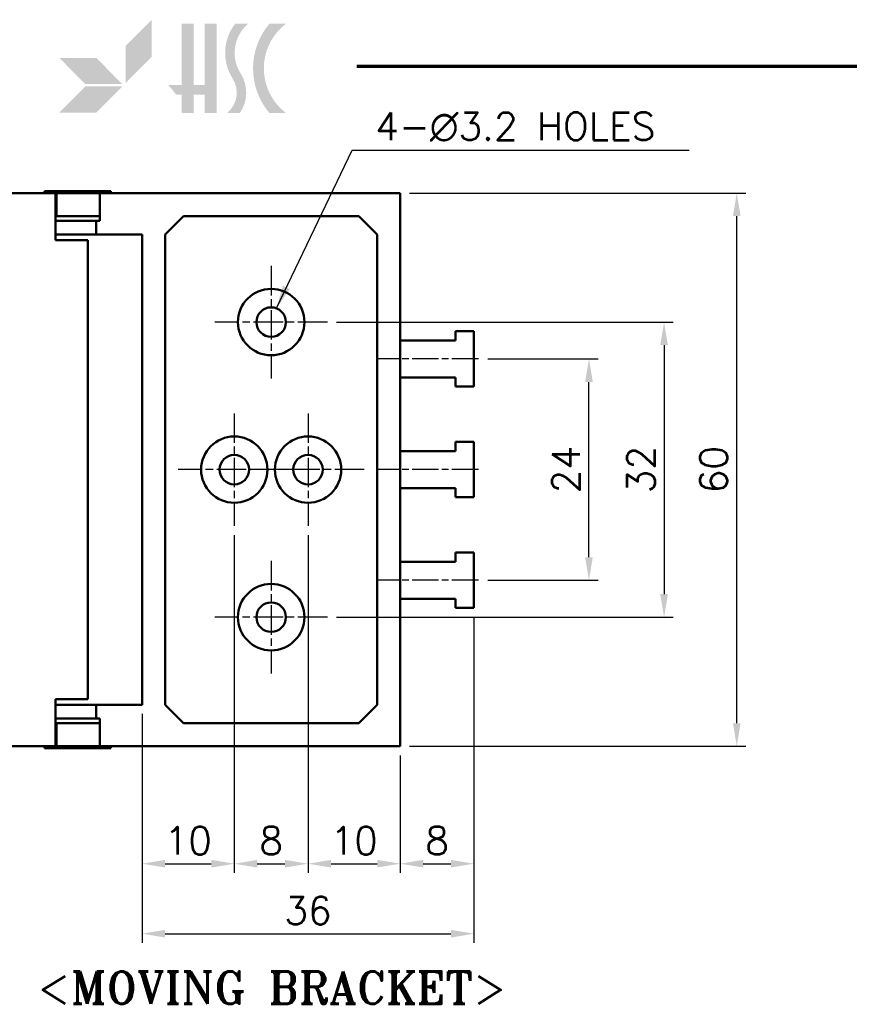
# Model space of a CAD drawing. Header units: millimetres. Extents: x 10 to 410, y 10 to 296.
# Tile 5 of 8: x 193 to 283, y 185 to 292. Entities that reach past the tile are written whole.
import ezdxf

# ---------------------------------------------------------------- set-up
doc = ezdxf.new("R2010")
doc.units = ezdxf.units.MM
doc.linetypes.add('CHAIN', pattern=[0.35429999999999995, 0.2362, -0.0295, 0.0591, -0.0295])
doc.layers.get('0').update_dxf_attribs({"lineweight": 25})
for name, color, linetype, lineweight in [('경계(ISO)', 7, 'Continuous', 70), ('기호(ISO)', 7, 'Continuous', 25), ('스케치 형상(ISO)', 7, 'Continuous', 25), ('외형선(ISO)', 7, 'Continuous', 50), ('중심 표식(ISO)', 1, 'CHAIN', 25), ('중심선(ISO)', 1, 'CHAIN', 25), ('치수(ISO)', 7, 'Continuous', 25), ('해치 (ISO)', 3, 'Continuous', 18)]:
    doc.layers.add(name, color=color, linetype=linetype, lineweight=lineweight)
doc.styles.add('주 문자 (ISO)', font='tahoma.ttf')
doc.styles.add('한신치수', font='RomanS.shx')
doc.dimstyles.new('한신체인', dxfattribs={"dimtxt": 3, "dimasz": 2.5, "dimexe": 1, "dimexo": 1, "dimgap": 1, "dimtad": 1, "dimrnd": 1e-08, "dimdsep": 46, "dimtxsty": '한신치수', "dimcen": 0.09, "dimdle": 10, "dimclrd": 3, "dimclre": 3, "dimclrt": 3, "dimazin": 2, "dimtfac": 1.168400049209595, "dimtmove": 0, "dimatfit": 3, "dimfxl": 0, "dimtolj": 1, "dimlwd": -1, "dimlwe": -1, "dimarcsym": 0})
doc.dimstyles.new('한신체인$7', dxfattribs={"dimtxt": 3, "dimasz": 2.5, "dimexe": 1, "dimexo": 1, "dimgap": 1, "dimtad": 1, "dimrnd": 1e-08, "dimdsep": 46, "dimtxsty": '한신치수', "dimcen": 0.09, "dimdle": 10, "dimclrd": 3, "dimclre": 3, "dimclrt": 3, "dimazin": 2, "dimtfac": 1.168400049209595, "dimtmove": 0, "dimatfit": 3, "dimfxl": 0, "dimtolj": 1, "dimlwd": 25, "dimlwe": -1, "dimarcsym": 0})

# ---------------------------------------------------------------- blocks, each defined once
blk = doc.blocks.new('경계 도면틀')
at = {"layer": '해치 (ISO)', "true_color": 0x57aadb}
blk.add_hatch(color=143, dxfattribs=at).paths.add_polyline_path([(207.7361517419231, 288.0247473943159), (207.7361517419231, 292.0413255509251), (204.9113088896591, 289.1919605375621), (204.9113088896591, 285.1753823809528)])
at = {"layer": '해치 (ISO)'}
for color, points in [(3, [(207.7361517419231, 292.0413255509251), (204.9113088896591, 289.1919605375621), (204.9113088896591, 285.1753823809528), (207.7361517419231, 288.0247473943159)]), (256, [(212.2909154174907, 291.5957300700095), (212.2909154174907, 284.9520530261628), (213.4670036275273, 284.9520530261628), (213.4670036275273, 291.5957300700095), (214.7852563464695, 291.5957300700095), (214.7852563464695, 281.9278261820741), (213.4670036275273, 281.9278261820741), (213.4670036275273, 283.8922812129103), (212.2909154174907, 283.8922812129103), (212.2909154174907, 281.9278261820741), (210.9726626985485, 281.9278261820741), (210.9726626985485, 283.8922812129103), (210.406272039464, 283.8922812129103), (209.5510176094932, 284.9520530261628), (210.9726626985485, 284.9520530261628), (210.9726626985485, 291.5957300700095)]), (3, [(200.5305492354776, 285.0516134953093), (204.5471273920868, 285.0516134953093), (201.7222845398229, 287.9009785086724), (197.7057063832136, 287.9009785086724)]), (3, [(197.7057063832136, 281.9586744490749), (201.7222845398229, 281.9586744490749), (204.5471273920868, 284.8080394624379), (200.5305492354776, 284.8080394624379)])]:
    blk.add_hatch(color=color, dxfattribs=at).paths.add_polyline_path(points)
h = blk.add_hatch(color=256, dxfattribs=at)
edge = h.paths.add_edge_path()
edge.add_arc((214.1319626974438, 284.1298828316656), 3.857408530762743, 325.189485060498, 392.6597571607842)
edge.add_arc((220.8521657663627, 288.4375140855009), 4.124872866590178, 130.034993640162, 212.6597571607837, ccw=False)
edge.add_line((218.1988192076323, 291.5957300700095), (216.7819436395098, 291.5957300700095))
edge.add_arc((220.8521657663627, 288.4375140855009), 5.151799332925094, 142.1909655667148, 212.6597571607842)
edge.add_arc((214.1319626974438, 284.1298828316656), 2.830482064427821, -51.07593880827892, 32.6597571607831, ccw=False)
edge.add_line((215.9103257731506, 281.9278261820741), (217.2990665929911, 281.9278261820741))
h = blk.add_hatch(color=256, dxfattribs=at)
edge = h.paths.add_edge_path()
edge.add_line((222.2942936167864, 281.9278261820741), (220.4977453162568, 281.9278261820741))
edge.add_arc((226.201872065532, 286.7617781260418), 7.476908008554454, 139.7204513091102, 220.2795486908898, ccw=False)
edge.add_line((220.4977453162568, 291.5957300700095), (222.2942936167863, 291.5957300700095))
edge.add_arc((225.9779928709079, 286.7617781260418), 6.077559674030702, 127.3091093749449, 232.6908906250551)
at = {"layer": '경계(ISO)'}
blk.add_line((230, 287), (410, 287), dxfattribs=at)
blk = doc.blocks.new('MOVING BRACKET')
at = {"layer": '기호(ISO)', "color": 2, "insert": (-28.11367750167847, 1.870082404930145), "char_height": 3.499999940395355, "attachment_point": 1, "style": '주 문자 (ISO)'}
blk.add_mtext('\\fRomanT|b0|i0;\\H3.5000;<MOVING BRACKET>', dxfattribs=at)
blk = doc.blocks.new('*D33')
at = {"layer": 'Defpoints', "color": 0, "transparency": 16777216}
for p in [(243.191629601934, 255.2431955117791), (255.166681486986, 255.2431955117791), (243.191629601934, 231.2431955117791)]:
    blk.add_point(p, dxfattribs=at)
at = {"layer": '치수(ISO)', "color": 3, "transparency": 16777216}
for p, q in [((244.191629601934, 255.2431955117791), (256.166681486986, 255.2431955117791)), ((255.166681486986, 233.7431955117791), (255.166681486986, 252.7431955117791)), ((244.191629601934, 231.2431955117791), (256.166681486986, 231.2431955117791))]:
    blk.add_line(p, q, dxfattribs=at)
for points in [[(254.7500148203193, 252.7431955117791), (255.5833481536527, 252.7431955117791), (255.166681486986, 255.2431955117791)], [(254.7500148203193, 233.7431955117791), (255.5833481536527, 233.7431955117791), (255.166681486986, 231.2431955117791)]]:
    blk.add_solid(points, dxfattribs=at)
at = {"layer": '치수(ISO)', "color": 3, "transparency": 16777216, "insert": (252.666681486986, 243.2431955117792), "char_height": 3, "attachment_point": 5, "rotation": 90, "style": '한신치수'}
blk.add_mtext('\\A1;24', dxfattribs=at)
blk = doc.blocks.new('*D34')
at = {"layer": 'Defpoints', "color": 0, "transparency": 16777216}
for p in [(226.791629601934, 259.2431955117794), (226.791629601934, 227.2431955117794), (263.3133228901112, 227.2431955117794)]:
    blk.add_point(p, dxfattribs=at)
at = {"layer": '치수(ISO)', "color": 3, "transparency": 16777216}
for p, q in [((227.791629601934, 259.2431955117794), (264.3133228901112, 259.2431955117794)), ((263.3133228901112, 256.7431955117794), (263.3133228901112, 229.7431955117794)), ((227.791629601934, 227.2431955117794), (264.3133228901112, 227.2431955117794))]:
    blk.add_line(p, q, dxfattribs=at)
for points in [[(262.8966562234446, 256.7431955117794), (263.7299895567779, 256.7431955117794), (263.3133228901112, 259.2431955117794)], [(262.8966562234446, 229.7431955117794), (263.7299895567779, 229.7431955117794), (263.3133228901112, 227.2431955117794)]]:
    blk.add_solid(points, dxfattribs=at)
at = {"layer": '치수(ISO)', "color": 3, "transparency": 16777216, "insert": (260.8133228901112, 243.2431955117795), "char_height": 3, "attachment_point": 5, "rotation": 90, "style": '한신치수'}
blk.add_mtext('\\A1;32', dxfattribs=at)
blk = doc.blocks.new('*D35')
at = {"layer": 'Defpoints', "color": 0, "transparency": 16777216}
for p in [(234.691629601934, 273.2431955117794), (271.1967512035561, 273.2431955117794), (234.691629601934, 213.2431955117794)]:
    blk.add_point(p, dxfattribs=at)
at = {"layer": '치수(ISO)', "color": 3, "transparency": 16777216}
for p, q in [((235.691629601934, 273.2431955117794), (272.1967512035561, 273.2431955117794)), ((271.1967512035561, 215.7431955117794), (271.1967512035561, 270.7431955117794)), ((235.691629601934, 213.2431955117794), (272.1967512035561, 213.2431955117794))]:
    blk.add_line(p, q, dxfattribs=at)
for points in [[(270.7800845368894, 270.7431955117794), (271.6134178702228, 270.7431955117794), (271.1967512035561, 273.2431955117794)], [(270.7800845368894, 215.7431955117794), (271.6134178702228, 215.7431955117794), (271.1967512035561, 213.2431955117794)]]:
    blk.add_solid(points, dxfattribs=at)
at = {"layer": '치수(ISO)', "color": 3, "transparency": 16777216, "insert": (268.6967512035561, 243.2431955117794), "char_height": 3, "attachment_point": 5, "rotation": 90, "style": '한신치수'}
blk.add_mtext('\\A1;60', dxfattribs=at)
blk = doc.blocks.new('*D36')
at = {"layer": 'Defpoints', "color": 0, "transparency": 16777216}
for p in [(216.691629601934, 237.1431955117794), (206.691629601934, 217.7431955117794), (216.691629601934, 200.50176711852)]:
    blk.add_point(p, dxfattribs=at)
at = {"layer": '치수(ISO)', "color": 3, "transparency": 16777216}
for p, q in [((216.691629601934, 236.1431955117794), (216.691629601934, 199.50176711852)), ((206.691629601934, 216.7431955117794), (206.691629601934, 199.50176711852)), ((209.191629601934, 200.50176711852), (214.191629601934, 200.50176711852))]:
    blk.add_line(p, q, dxfattribs=at)
for points in [[(209.191629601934, 200.9184337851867), (209.191629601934, 200.0851004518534), (206.691629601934, 200.50176711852)], [(214.191629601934, 200.9184337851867), (214.191629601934, 200.0851004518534), (216.691629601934, 200.50176711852)]]:
    blk.add_solid(points, dxfattribs=at)
at = {"layer": '치수(ISO)', "color": 3, "transparency": 16777216, "insert": (211.691629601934, 203.00176711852), "char_height": 3, "attachment_point": 5, "style": '한신치수'}
blk.add_mtext('\\A1;10', dxfattribs=at)
blk = doc.blocks.new('*D37')
at = {"layer": 'Defpoints', "color": 0, "transparency": 16777216}
for p in [(216.691629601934, 237.1431955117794), (224.691629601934, 237.1431955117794), (224.691629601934, 200.50176711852)]:
    blk.add_point(p, dxfattribs=at)
at = {"layer": '치수(ISO)', "color": 3, "transparency": 16777216}
for p, q in [((216.691629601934, 236.1431955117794), (216.691629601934, 199.50176711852)), ((224.691629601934, 236.1431955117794), (224.691629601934, 199.50176711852)), ((219.191629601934, 200.50176711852), (222.191629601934, 200.50176711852))]:
    blk.add_line(p, q, dxfattribs=at)
for points in [[(219.191629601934, 200.9184337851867), (219.191629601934, 200.0851004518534), (216.691629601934, 200.50176711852)], [(222.191629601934, 200.9184337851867), (222.191629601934, 200.0851004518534), (224.691629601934, 200.50176711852)]]:
    blk.add_solid(points, dxfattribs=at)
at = {"layer": '치수(ISO)', "color": 3, "transparency": 16777216, "insert": (220.691629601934, 203.00176711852), "char_height": 3, "attachment_point": 5, "style": '한신치수'}
blk.add_mtext('\\A1;8', dxfattribs=at)
blk = doc.blocks.new('*D38')
at = {"layer": 'Defpoints', "color": 0, "transparency": 16777216}
for p in [(224.691629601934, 237.1431955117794), (234.691629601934, 213.2431955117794), (234.691629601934, 200.50176711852)]:
    blk.add_point(p, dxfattribs=at)
at = {"layer": '치수(ISO)', "color": 3, "transparency": 16777216}
for p, q in [((224.691629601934, 236.1431955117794), (224.691629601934, 199.50176711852)), ((234.691629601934, 212.2431955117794), (234.691629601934, 199.50176711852)), ((227.191629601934, 200.50176711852), (232.191629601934, 200.50176711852))]:
    blk.add_line(p, q, dxfattribs=at)
for points in [[(227.191629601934, 200.9184337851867), (227.191629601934, 200.0851004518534), (224.691629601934, 200.50176711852)], [(232.191629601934, 200.9184337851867), (232.191629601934, 200.0851004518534), (234.691629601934, 200.50176711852)]]:
    blk.add_solid(points, dxfattribs=at)
at = {"layer": '치수(ISO)', "color": 3, "transparency": 16777216, "insert": (229.691629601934, 203.00176711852), "char_height": 3, "attachment_point": 5, "style": '한신치수'}
blk.add_mtext('\\A1;10', dxfattribs=at)
blk = doc.blocks.new('*D39')
at = {"layer": 'Defpoints', "color": 0, "transparency": 16777216}
for p in [(242.691629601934, 228.2431955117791), (234.691629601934, 213.2431955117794), (242.691629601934, 200.50176711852)]:
    blk.add_point(p, dxfattribs=at)
at = {"layer": '치수(ISO)', "color": 3, "transparency": 16777216}
for p, q in [((242.691629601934, 227.2431955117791), (242.691629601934, 199.50176711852)), ((234.691629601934, 212.2431955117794), (234.691629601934, 199.50176711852)), ((237.191629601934, 200.50176711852), (240.191629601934, 200.50176711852))]:
    blk.add_line(p, q, dxfattribs=at)
for points in [[(237.191629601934, 200.9184337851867), (237.191629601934, 200.0851004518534), (234.691629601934, 200.50176711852)], [(240.191629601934, 200.9184337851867), (240.191629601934, 200.0851004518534), (242.691629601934, 200.50176711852)]]:
    blk.add_solid(points, dxfattribs=at)
at = {"layer": '치수(ISO)', "color": 3, "transparency": 16777216, "insert": (238.691629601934, 203.00176711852), "char_height": 3, "attachment_point": 5, "style": '한신치수'}
blk.add_mtext('\\A1;8', dxfattribs=at)
blk = doc.blocks.new('*D40')
at = {"layer": 'Defpoints', "color": 0, "transparency": 16777216}
for p in [(242.691629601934, 228.2431955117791), (206.691629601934, 217.7431955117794), (242.691629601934, 192.9109238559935)]:
    blk.add_point(p, dxfattribs=at)
at = {"layer": '치수(ISO)', "color": 3, "transparency": 16777216}
for p, q in [((242.691629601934, 227.2431955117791), (242.691629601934, 191.9109238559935)), ((206.691629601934, 216.7431955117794), (206.691629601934, 191.9109238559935)), ((209.191629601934, 192.9109238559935), (240.191629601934, 192.9109238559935))]:
    blk.add_line(p, q, dxfattribs=at)
for points in [[(209.191629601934, 193.3275905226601), (209.191629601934, 192.4942571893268), (206.691629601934, 192.9109238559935)], [(240.191629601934, 193.3275905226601), (240.191629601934, 192.4942571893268), (242.691629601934, 192.9109238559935)]]:
    blk.add_solid(points, dxfattribs=at)
at = {"layer": '치수(ISO)', "color": 3, "transparency": 16777216, "insert": (224.691629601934, 195.4109238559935), "char_height": 3, "attachment_point": 5, "style": '한신치수'}
blk.add_mtext('\\A1;36', dxfattribs=at)

msp = doc.modelspace()

# ---------------------------------------------------------------- linework, layer by layer
at = {"layer": '스케치 형상(ISO)', "lineweight": 50}
for p, q in [((211.191629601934, 270.7431955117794), (209.191629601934, 268.7431955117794)), ((211.191629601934, 270.7431955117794), (230.191629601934, 270.7431955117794)), ((230.191629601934, 270.7431955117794), (232.191629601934, 268.7431955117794)), ((209.191629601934, 217.7431955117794), (209.191629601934, 268.7431955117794)), ((232.191629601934, 268.7431955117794), (232.191629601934, 217.7431955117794)), ((211.191629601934, 215.7431955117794), (209.191629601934, 217.7431955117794)), ((232.191629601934, 217.7431955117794), (230.191629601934, 215.7431955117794)), ((230.191629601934, 215.7431955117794), (211.191629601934, 215.7431955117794))]:
    msp.add_line(p, q, dxfattribs=at)
for centre in [(220.691629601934, 259.2431955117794), (216.691629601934, 243.2431955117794), (224.691629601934, 243.2431955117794), (220.691629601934, 227.2431955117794)]:
    msp.add_circle(centre, 3.600000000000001, dxfattribs=at)
at = {"layer": '외형선(ISO)'}
for p, q in [((196.091629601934, 273.4431955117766), (203.291629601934, 273.4431955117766)), ((196.091629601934, 273.4431955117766), (196.091629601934, 273.2431955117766)), ((203.291629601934, 273.4431955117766), (203.291629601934, 273.2431955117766)), ((197.2920463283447, 273.2431955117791), (192.2920463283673, 273.2431955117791)), ((197.3920409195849, 273.2431955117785), (197.2920463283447, 273.2431955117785)), ((197.3920493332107, 273.2431955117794), (199.6920493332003, 273.2431955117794)), ((197.3920493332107, 270.7431955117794), (197.3920493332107, 273.2431955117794)), ((202.0978714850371, 273.2431955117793), (199.6920493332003, 273.2431955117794)), ((234.691629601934, 273.2431955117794), (202.0978714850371, 273.2431955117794)), ((202.0978714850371, 273.2431955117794), (202.0978714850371, 270.2431955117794)), ((234.691629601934, 213.2431955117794), (234.691629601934, 273.2431955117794)), ((197.2920493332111, 272.2431955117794), (197.2920493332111, 268.1431955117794)), ((197.2920493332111, 270.7431955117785), (197.3920409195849, 270.7431955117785)), ((197.2920493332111, 270.2431955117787), (201.692058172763, 270.2431955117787)), ((199.6920493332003, 270.7431955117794), (197.3920493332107, 270.7431955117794)), ((199.6920493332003, 270.7431955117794), (202.0978714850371, 270.7431955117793)), ((201.692058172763, 270.2431955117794), (201.692058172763, 268.7431955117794)), ((202.0978714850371, 270.2431955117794), (201.692058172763, 270.2431955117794)), ((201.692058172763, 268.7431955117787), (197.2920493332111, 268.7431955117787)), ((197.2920493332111, 268.1431955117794), (200.7920493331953, 268.1431955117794)), ((200.7920493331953, 268.1431955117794), (200.7920493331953, 218.3431955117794)), ((201.692058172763, 268.7431955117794), (206.691629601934, 268.7431955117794)), ((206.691629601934, 217.7431955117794), (206.691629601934, 268.7431955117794)), ((240.691629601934, 258.243195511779), (240.691629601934, 257.2431955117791)), ((242.691629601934, 258.243195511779), (240.691629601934, 258.243195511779)), ((242.691629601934, 252.2431955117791), (242.691629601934, 258.243195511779)), ((240.691629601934, 257.2431955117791), (234.691629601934, 257.2431955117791)), ((234.691629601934, 253.2431955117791), (240.691629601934, 253.2431955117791)), ((240.691629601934, 253.2431955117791), (240.691629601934, 252.2431955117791)), ((240.691629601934, 252.2431955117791), (242.691629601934, 252.2431955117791)), ((240.691629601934, 246.2431955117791), (240.691629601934, 245.2431955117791)), ((242.691629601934, 246.2431955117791), (240.691629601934, 246.2431955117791)), ((242.691629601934, 240.2431955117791), (242.691629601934, 246.2431955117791)), ((240.691629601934, 245.2431955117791), (234.691629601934, 245.2431955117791)), ((234.691629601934, 241.2431955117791), (240.691629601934, 241.2431955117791)), ((240.691629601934, 241.2431955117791), (240.691629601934, 240.2431955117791)), ((240.691629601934, 240.2431955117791), (242.691629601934, 240.2431955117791)), ((240.691629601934, 234.2431955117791), (240.691629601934, 233.2431955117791)), ((242.691629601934, 234.2431955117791), (240.691629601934, 234.2431955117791)), ((242.691629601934, 228.2431955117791), (242.691629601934, 234.2431955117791)), ((240.691629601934, 233.2431955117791), (234.691629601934, 233.2431955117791)), ((234.691629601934, 229.2431955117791), (240.691629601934, 229.2431955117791)), ((240.691629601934, 229.2431955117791), (240.691629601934, 228.2431955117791)), ((240.691629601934, 228.2431955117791), (242.691629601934, 228.2431955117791)), ((197.2920493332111, 218.3431955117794), (200.7920493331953, 218.3431955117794)), ((197.2920493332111, 214.2431955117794), (197.2920493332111, 218.3431955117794)), ((197.2920493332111, 217.7431955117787), (201.692058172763, 217.7431955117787)), ((201.692058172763, 217.7431955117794), (201.692058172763, 216.2431955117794)), ((201.692058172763, 217.7431955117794), (206.691629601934, 217.7431955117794)), ((201.692058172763, 216.2431955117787), (197.2920493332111, 216.2431955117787)), ((197.2920493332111, 215.7431955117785), (197.3920409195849, 215.7431955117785)), ((197.3920493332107, 215.7431955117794), (197.3920493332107, 213.2431955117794)), ((199.6920493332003, 215.7431955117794), (197.3920493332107, 215.7431955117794)), ((199.6920493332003, 215.7431955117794), (202.0978714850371, 215.7431955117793)), ((201.692058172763, 216.2431955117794), (202.0978714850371, 216.2431955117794)), ((202.0978714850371, 216.2431955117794), (202.0978714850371, 213.2431955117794)), ((192.2920463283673, 213.2431955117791), (197.2920463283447, 213.2431955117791)), ((196.091629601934, 213.2431955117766), (196.091629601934, 213.0431955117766)), ((196.091629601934, 213.0431955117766), (203.291629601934, 213.0431955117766)), ((197.3920409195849, 213.2431955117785), (197.2920463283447, 213.2431955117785)), ((197.3920493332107, 213.2431955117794), (199.6920493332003, 213.2431955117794)), ((202.0978714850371, 213.2431955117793), (199.6920493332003, 213.2431955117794)), ((234.691629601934, 213.2431955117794), (202.0978714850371, 213.2431955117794)), ((203.291629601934, 213.2431955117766), (203.291629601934, 213.0431955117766))]:
    msp.add_line(p, q, dxfattribs=at)
for centre in [(220.691629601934, 259.2431955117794), (216.691629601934, 243.2431955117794), (224.691629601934, 243.2431955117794), (220.691629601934, 227.2431955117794)]:
    msp.add_circle(centre, 1.6, dxfattribs=at)
for centre, major_axis, start_param, end_param in [((197.2920463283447, 272.2431955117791), (7.105516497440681e-14, 0.9999999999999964), 4.712388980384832, 6.283185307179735), ((197.2920463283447, 214.2431955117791), (7.105338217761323e-14, -0.9999999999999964), 1.483196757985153e-13, 1.570796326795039)]:
    msp.add_ellipse(centre, major_axis=major_axis, ratio=1e-05, start_param=start_param, end_param=end_param, dxfattribs=at)
at = {"layer": '중심 표식(ISO)', "linetype": 'CHAIN', "ltscale": 13.55663013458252}
for p, q in [((220.691629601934, 265.3431955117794), (220.691629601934, 253.1431955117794)), ((226.791629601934, 259.2431955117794), (214.591629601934, 259.2431955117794)), ((216.691629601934, 249.3431955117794), (216.691629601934, 237.1431955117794)), ((224.691629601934, 249.3431955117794), (224.691629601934, 237.1431955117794)), ((222.7916296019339, 243.2431955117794), (210.591629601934, 243.2431955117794)), ((230.791629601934, 243.2431955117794), (218.591629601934, 243.2431955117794)), ((220.691629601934, 233.3431955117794), (220.691629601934, 221.1431955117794)), ((226.791629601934, 227.2431955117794), (214.591629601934, 227.2431955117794))]:
    msp.add_line(p, q, dxfattribs=at)
at = {"layer": '중심선(ISO)', "linetype": 'CHAIN', "ltscale": 12.22318172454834}
for p, q in [((243.191629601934, 255.2431955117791), (232.191629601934, 255.2431955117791)), ((243.191629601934, 243.2431955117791), (232.191629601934, 243.2431955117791)), ((243.191629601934, 231.2431955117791), (232.191629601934, 231.2431955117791))]:
    msp.add_line(p, q, dxfattribs=at)

# ---------------------------------------------------------------- block references
for name, p in [('경계 도면틀', (0, 0)), ('MOVING BRACKET', (223.4511383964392, 186.9452384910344))]:
    msp.add_blockref(name, p)

# ---------------------------------------------------------------- texts
at = {"layer": '기호(ISO)', "color": 3, "insert": (231.9890155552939, 281.9880400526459), "char_height": 3.00000011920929, "width": 35.39935944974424, "attachment_point": 1, "line_spacing_factor": 0.5250000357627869, "style": '한신치수'}
msp.add_mtext('{4-\\fAIGDT|b0|i0;\\H3.0000;n\\fRomanS|b0|i0;\\H3.0000;3.2 HOLES}', dxfattribs=at)

# ---------------------------------------------------------------- dimensions: what is measured, and where the dimension line sits
at = {"layer": '치수(ISO)', "color": 3}
for base, p1, p2, angle, picture, middle in [((271.1967512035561, 273.2431955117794), (234.691629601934, 213.2431955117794), (234.691629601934, 273.2431955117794), 90, '*D35', (271.1967512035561, 243.2431955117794)), ((263.3133228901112, 227.2431955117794), (226.791629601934, 259.2431955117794), (226.791629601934, 227.2431955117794), 90, '*D34', (263.3133228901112, 243.2431955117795)), ((255.166681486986, 255.2431955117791), (243.191629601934, 231.2431955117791), (243.191629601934, 255.2431955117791), 90, '*D33', (255.166681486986, 243.2431955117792)), ((216.691629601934, 200.50176711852), (206.691629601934, 217.7431955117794), (216.691629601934, 237.1431955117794), 180, '*D36', (211.691629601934, 200.50176711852)), ((224.691629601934, 200.50176711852), (216.691629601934, 237.1431955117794), (224.691629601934, 237.1431955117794), 180, '*D37', (220.691629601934, 200.50176711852)), ((234.691629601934, 200.50176711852), (224.691629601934, 237.1431955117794), (234.691629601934, 213.2431955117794), 180, '*D38', (229.691629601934, 200.50176711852)), ((242.691629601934, 192.9109238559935), (206.691629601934, 217.7431955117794), (242.691629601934, 228.2431955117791), 180, '*D40', (224.691629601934, 192.9109238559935)), ((242.691629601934, 200.50176711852), (234.691629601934, 213.2431955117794), (242.691629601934, 228.2431955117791), 180, '*D39', (238.691629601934, 200.50176711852))]:
    dim = msp.add_linear_dim(base=base, p1=p1, p2=p2, angle=angle, dimstyle='한신체인', override={"dimdec": 2, "dimtp": 0, "dimtm": -0, "dimtdec": 2, "dimtofl": 0, "dimatfit": 1}, dxfattribs=at)
    dim.commit()
    dim.dimension.update_dxf_attribs({"geometry": picture, "text_midpoint": middle, "dimtype": 160})

# ---------------------------------------------------------------- leaders
at = {"layer": '기호(ISO)', "color": 3, "lineweight": 25, "annotation_type": 0, "has_hookline": 1, "hookline_direction": 0, "text_width": 34.05744345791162}
msp.add_leader([(221.2553285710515, 260.7406077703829), (229.4890155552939, 277.9034996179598), (231.9890155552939, 277.9034996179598)], dimstyle='한신체인$7', override={"dimgap": 0, "dimtad": 1}, dxfattribs=at)

doc.saveas('drawing.dxf')
